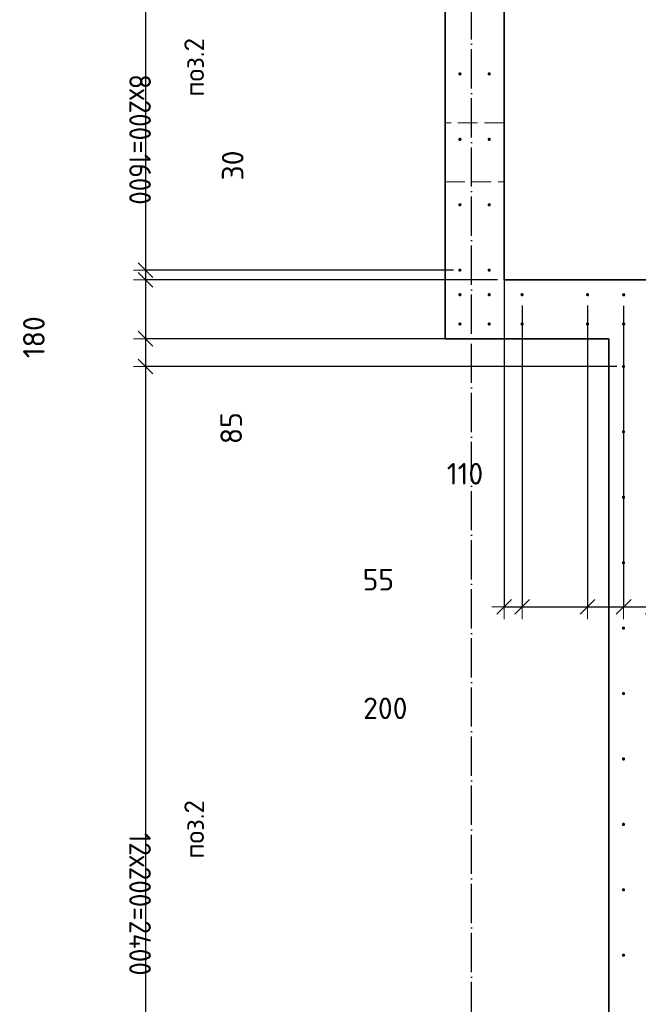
# Model space of a CAD drawing. Header units: millimetres. Extents: x -24871 to 40608, y -2869 to 48080.
# Tile 88 of 119: x 7019 to 8910, y 32285 to 35295. Entities that reach past the tile are written whole.
import ezdxf

# ---------------------------------------------------------------- set-up
doc = ezdxf.new("R2010")
doc.units = ezdxf.units.MM
doc.header["$PDMODE"] = 65
for name, pattern in [('______11', [150, 120, -15, 0, -15]), ('______2', [81, 60, -21]), ('______5', [330, 240, -30, 30, -30])]:
    doc.linetypes.add(name, pattern=pattern)
for name, color, linetype, lineweight in [('Standard', 7, 'Continuous', 25), ('Арм.стержн. вертикальными 1', 22, 'Continuous', 35), ('Размерная линия_ общее', 7, 'Continuous', 13)]:
    doc.layers.add(name, color=color, linetype=linetype, lineweight=lineweight)
doc.layers.add('Осевая линия_ общее', color=7, linetype='______5', lineweight=13, true_color=0xa0a0a0)
doc.styles.add('ISOCPEUR', font='ISOCPEUR')
doc.dimstyles.new('DIMSTYLE_11', dxfattribs={"dimtxt": 66, "dimasz": 75, "dimexe": 0, "dimexo": 0, "dimgap": 33, "dimtad": 0, "dimdec": 0, "dimrnd": 5, "dimzin": 12, "dimdsep": 46, "dimtxsty": 'ISOCPEUR', "dimblk1": 'ALL_ML_STRICH', "dimblk2": 'ALL_ML_STRICH', "dimsah": 1, "dimcen": 0, "dimclrd": 7, "dimclre": 256, "dimclrt": 7, "dimadec": 0, "dimazin": 0, "dimtfac": 1, "dimtdec": 0, "dimtix": 1, "dimtmove": 2, "dimatfit": 3, "dimfxl": 0, "dimtvp": 1.2, "dimtzin": 0, "dimlwd": 0, "dimlwe": -3, "dimarcsym": 0})
doc.dimstyles.new('DIMSTYLE_17', dxfattribs={"dimtxt": 66, "dimasz": 75, "dimexe": 0, "dimexo": 0, "dimgap": 33, "dimtad": 0, "dimdec": 0, "dimrnd": 5, "dimzin": 12, "dimdsep": 46, "dimtxsty": 'ISOCPEUR', "dimblk1": 'ALL_ML_STRICH', "dimblk2": 'ALL_ML_STRICH', "dimsah": 1, "dimcen": 0, "dimclrd": 7, "dimclre": 256, "dimclrt": 7, "dimadec": 0, "dimazin": 0, "dimtfac": 1, "dimtdec": 0, "dimtix": 1, "dimtmove": 2, "dimatfit": 3, "dimfxl": 0, "dimtzin": 0, "dimlwd": 0, "dimlwe": -3, "dimarcsym": 0})
doc.dimstyles.new('DIMSTYLE_4', dxfattribs={"dimtxt": 66, "dimasz": 75, "dimexe": 0, "dimexo": 0, "dimgap": 33, "dimtad": 2, "dimdec": 0, "dimrnd": 5, "dimzin": 12, "dimdsep": 46, "dimtxsty": 'ISOCPEUR', "dimblk1": 'ALL_ML_STRICH', "dimblk2": 'ALL_ML_STRICH', "dimsah": 1, "dimcen": 0, "dimclrd": 7, "dimclre": 256, "dimclrt": 7, "dimadec": 0, "dimazin": 0, "dimtfac": 1, "dimtdec": 0, "dimtix": 1, "dimtmove": 2, "dimatfit": 3, "dimfxl": 0, "dimtvp": 1.2, "dimtzin": 0, "dimlwd": 0, "dimlwe": -3, "dimarcsym": 0})
doc.dimstyles.new('DIMSTYLE_5', dxfattribs={"dimtxt": 66, "dimasz": 75, "dimexe": 0, "dimexo": 0, "dimgap": 33, "dimtad": 2, "dimdec": 0, "dimrnd": 5, "dimzin": 12, "dimdsep": 46, "dimtxsty": 'ISOCPEUR', "dimblk1": 'ALL_ML_STRICH', "dimblk2": 'ALL_ML_STRICH', "dimsah": 1, "dimcen": 0, "dimclrd": 7, "dimclre": 256, "dimclrt": 7, "dimadec": 0, "dimazin": 0, "dimtfac": 1, "dimtdec": 0, "dimtix": 1, "dimtmove": 2, "dimatfit": 3, "dimfxl": 0, "dimtzin": 0, "dimlwd": 0, "dimlwe": -3, "dimarcsym": 0})

# ---------------------------------------------------------------- blocks, each defined once
blk = doc.blocks.new('СЛОЖНЫЙ_ОБЪЕКТ_0')
at = {"layer": 'Осевая линия_ общее', "color": 253, "linetype": '______11', "lineweight": -3, "true_color": 0xa0a0a0, "transparency": 33554687}
blk.add_line((8400, -2590), (8400, 47490), dxfattribs=at)
blk = doc.blocks.new('ALL_ML_STRICH')
at = {"color": 0, "linetype": 'ByBlock', "lineweight": -2}
for p, q in [((0, -0.5), (0, 0.5)), ((-1, 0), (0.5, 0)), ((-0.3, -0.3), (0.3, 0.3))]:
    blk.add_line(p, q, dxfattribs=at)
blk = doc.blocks.new('*D311')
at = {"layer": 'DEFPOINTS', "color": 7, "linetype": 'Continuous', "lineweight": 13, "transparency": 33554687}
for p in [(7404.4, 36129.5), (8365, 36129.5), (8365, 34529.5)]:
    blk.add_point(p, dxfattribs=at)
at = {"layer": 'Размерная линия_ общее', "color": 253, "linetype": 'Continuous', "lineweight": -2, "true_color": 0xa0a0a0, "transparency": 33554687}
for p, q in [((8345, 36129.5), (7404.4, 36129.5)), ((8345, 34529.5), (7404.4, 34529.5))]:
    blk.add_line(p, q, dxfattribs=at)
at = {"layer": 'Размерная линия_ общее', "color": 7, "linetype": 'Continuous', "lineweight": -2, "transparency": 33554687}
blk.add_line((7404.4, 36129.5), (7404.4, 34529.5), dxfattribs=at)
at = {"layer": 'Размерная линия_ общее', "color": 7, "linetype": 'Continuous', "lineweight": 13, "transparency": 33554687, "xscale": 75, "yscale": 75, "zscale": 75}
for p, rotation in [((7404.4, 36129.5), 90), ((7404.4, 34529.5), 270)]:
    blk.add_blockref('ALL_ML_STRICH', p, dxfattribs=dict(at, rotation=rotation))
at = {"layer": 'Размерная линия_ общее', "color": 7, "linetype": 'Continuous', "lineweight": 13, "transparency": 33554687, "insert": (7420.4, 35128.5), "char_height": 66, "width": 3.3, "attachment_point": 1, "rotation": 270, "line_spacing_factor": 0.60241, "style": 'ISOCPEUR'}
blk.add_mtext('\\W0.91;8х200=1600', dxfattribs=at)
blk = doc.blocks.new('*D312')
at = {"layer": 'DEFPOINTS', "color": 7, "linetype": 'Continuous', "lineweight": 13, "transparency": 33554687}
for p in [(7404.4, 34529.5), (8365, 34529.5), (8500, 34500)]:
    blk.add_point(p, dxfattribs=at)
at = {"layer": 'Размерная линия_ общее', "color": 253, "linetype": 'Continuous', "lineweight": -2, "true_color": 0xa0a0a0, "transparency": 33554687}
for p, q in [((8345, 34529.5), (7404.4, 34529.5)), ((8480, 34500), (7404.4, 34500))]:
    blk.add_line(p, q, dxfattribs=at)
at = {"layer": 'Размерная линия_ общее', "color": 7, "linetype": 'Continuous', "lineweight": -2, "transparency": 33554687}
blk.add_line((7404.4, 34529.5), (7404.4, 34500), dxfattribs=at)
at = {"layer": 'Размерная линия_ общее', "color": 7, "linetype": 'Continuous', "lineweight": 13, "transparency": 33554687, "xscale": 75, "yscale": 75, "zscale": 75}
for p, rotation in [((7404.4, 34500), 270), ((7404.4, 34529.5), 90)]:
    blk.add_blockref('ALL_ML_STRICH', p, dxfattribs=dict(at, rotation=rotation))
at = {"layer": 'Размерная линия_ общее', "color": 7, "linetype": 'Continuous', "lineweight": 13, "transparency": 33554687, "insert": (7670.5, 34849.4), "char_height": 66, "width": 132, "attachment_point": 5, "rotation": 90, "style": 'ISOCPEUR'}
blk.add_mtext('\\A1;{30}', dxfattribs=at)
blk = doc.blocks.new('*D313')
at = {"layer": 'DEFPOINTS', "color": 7, "linetype": 'Continuous', "lineweight": 13, "transparency": 33554687}
for p in [(7404.4, 34500), (8500, 34500), (8820, 34320)]:
    blk.add_point(p, dxfattribs=at)
at = {"layer": 'Размерная линия_ общее', "color": 253, "linetype": 'Continuous', "lineweight": -2, "true_color": 0xa0a0a0, "transparency": 33554687}
for p, q in [((8480, 34500), (7404.4, 34500)), ((8800, 34320), (7404.4, 34320))]:
    blk.add_line(p, q, dxfattribs=at)
at = {"layer": 'Размерная линия_ общее', "color": 7, "linetype": 'Continuous', "lineweight": -2, "transparency": 33554687}
blk.add_line((7404.4, 34500), (7404.4, 34320), dxfattribs=at)
at = {"layer": 'Размерная линия_ общее', "color": 7, "linetype": 'Continuous', "lineweight": 13, "transparency": 33554687, "xscale": 75, "yscale": 75, "zscale": 75}
for p, rotation in [((7404.4, 34500), 90), ((7404.4, 34320), 270)]:
    blk.add_blockref('ALL_ML_STRICH', p, dxfattribs=dict(at, rotation=rotation))
at = {"layer": 'Размерная линия_ общее', "color": 7, "linetype": 'Continuous', "lineweight": 13, "transparency": 33554687, "insert": (7062.8, 34324.5), "char_height": 66, "width": 198, "attachment_point": 5, "rotation": 90, "style": 'ISOCPEUR'}
blk.add_mtext('\\A1;{180}', dxfattribs=at)
blk = doc.blocks.new('*D314')
at = {"layer": 'DEFPOINTS', "color": 7, "linetype": 'Continuous', "lineweight": 13, "transparency": 33554687}
for p in [(7404.4, 34320), (8820, 34320), (8865, 34235)]:
    blk.add_point(p, dxfattribs=at)
at = {"layer": 'Размерная линия_ общее', "color": 253, "linetype": 'Continuous', "lineweight": -2, "true_color": 0xa0a0a0, "transparency": 33554687}
for p, q in [((8800, 34320), (7404.4, 34320)), ((8845, 34235), (7404.4, 34235))]:
    blk.add_line(p, q, dxfattribs=at)
at = {"layer": 'Размерная линия_ общее', "color": 7, "linetype": 'Continuous', "lineweight": -2, "transparency": 33554687}
blk.add_line((7404.4, 34320), (7404.4, 34235), dxfattribs=at)
at = {"layer": 'Размерная линия_ общее', "color": 7, "linetype": 'Continuous', "lineweight": 13, "transparency": 33554687, "xscale": 75, "yscale": 75, "zscale": 75}
for p, rotation in [((7404.4, 34320), 90), ((7404.4, 34235), 270)]:
    blk.add_blockref('ALL_ML_STRICH', p, dxfattribs=dict(at, rotation=rotation))
at = {"layer": 'Размерная линия_ общее', "color": 7, "linetype": 'Continuous', "lineweight": 13, "transparency": 33554687, "insert": (7665.9, 34046.4), "char_height": 66, "width": 132, "attachment_point": 5, "rotation": 90, "style": 'ISOCPEUR'}
blk.add_mtext('\\A1;{85}', dxfattribs=at)
blk = doc.blocks.new('*D315')
at = {"layer": 'DEFPOINTS', "color": 7, "linetype": 'Continuous', "lineweight": 13, "transparency": 33554687}
for p in [(7404.4, 34235), (8865, 34235), (8865, 31835)]:
    blk.add_point(p, dxfattribs=at)
at = {"layer": 'Размерная линия_ общее', "color": 253, "linetype": 'Continuous', "lineweight": -2, "true_color": 0xa0a0a0, "transparency": 33554687}
for p, q in [((8845, 34235), (7404.4, 34235)), ((8845, 31835), (7404.4, 31835))]:
    blk.add_line(p, q, dxfattribs=at)
at = {"layer": 'Размерная линия_ общее', "color": 7, "linetype": 'Continuous', "lineweight": -2, "transparency": 33554687}
blk.add_line((7404.4, 34235), (7404.4, 31835), dxfattribs=at)
at = {"layer": 'Размерная линия_ общее', "color": 7, "linetype": 'Continuous', "lineweight": 13, "transparency": 33554687, "xscale": 75, "yscale": 75, "zscale": 75}
for p, rotation in [((7404.4, 34235), 90), ((7404.4, 31835), 270)]:
    blk.add_blockref('ALL_ML_STRICH', p, dxfattribs=dict(at, rotation=rotation))
at = {"layer": 'Размерная линия_ общее', "color": 7, "linetype": 'Continuous', "lineweight": 13, "transparency": 33554687, "insert": (7420.4, 32810), "char_height": 66, "width": 3.3, "attachment_point": 1, "rotation": 270, "line_spacing_factor": 0.60241, "style": 'ISOCPEUR'}
blk.add_mtext('\\W0.91;12х200=2400', dxfattribs=at)
blk = doc.blocks.new('*D437')
at = {"layer": 'DEFPOINTS', "color": 7, "linetype": 'Continuous', "lineweight": 13, "transparency": 33554687}
for p in [(8500, 34576.3), (8555, 34441.3), (8500, 33500.3)]:
    blk.add_point(p, dxfattribs=at)
at = {"layer": 'Размерная линия_ общее', "color": 253, "linetype": 'Continuous', "lineweight": -2, "true_color": 0xa0a0a0, "transparency": 33554687}
for p, q in [((8500, 34556.3), (8500, 33500.3)), ((8555, 34421.3), (8555, 33500.3))]:
    blk.add_line(p, q, dxfattribs=at)
at = {"layer": 'Размерная линия_ общее', "color": 7, "linetype": 'Continuous', "lineweight": -2, "transparency": 33554687}
blk.add_line((8500, 33500.3), (8555, 33500.3), dxfattribs=at)
at = {"layer": 'Размерная линия_ общее', "color": 7, "linetype": 'Continuous', "lineweight": 13, "transparency": 33554687, "xscale": 75, "yscale": 75, "zscale": 75, "rotation": 180}
blk.add_blockref('ALL_ML_STRICH', (8500, 33500.3), dxfattribs=at)
at = {"layer": 'Размерная линия_ общее', "color": 7, "linetype": 'Continuous', "lineweight": 13, "transparency": 33554687, "xscale": 75, "yscale": 75, "zscale": 75}
blk.add_blockref('ALL_ML_STRICH', (8555, 33500.3), dxfattribs=at)
at = {"layer": 'Размерная линия_ общее', "color": 7, "linetype": 'Continuous', "lineweight": 13, "transparency": 33554687, "insert": (8115.7, 33583.2), "char_height": 66, "width": 132, "attachment_point": 5, "style": 'ISOCPEUR'}
blk.add_mtext('\\A1;{55}', dxfattribs=at)
blk = doc.blocks.new('*D438')
at = {"layer": 'DEFPOINTS', "color": 7, "linetype": 'Continuous', "lineweight": 13, "transparency": 33554687}
for p in [(8555, 34441.3), (8755, 34441.3), (8555, 33500.3)]:
    blk.add_point(p, dxfattribs=at)
at = {"layer": 'Размерная линия_ общее', "color": 253, "linetype": 'Continuous', "lineweight": -2, "true_color": 0xa0a0a0, "transparency": 33554687}
for p, q in [((8555, 34421.3), (8555, 33500.3)), ((8755, 34421.3), (8755, 33500.3))]:
    blk.add_line(p, q, dxfattribs=at)
at = {"layer": 'Размерная линия_ общее', "color": 7, "linetype": 'Continuous', "lineweight": -2, "transparency": 33554687}
blk.add_line((8555, 33500.3), (8755, 33500.3), dxfattribs=at)
at = {"layer": 'Размерная линия_ общее', "color": 7, "linetype": 'Continuous', "lineweight": 13, "transparency": 33554687, "xscale": 75, "yscale": 75, "zscale": 75, "rotation": 180}
blk.add_blockref('ALL_ML_STRICH', (8555, 33500.3), dxfattribs=at)
at = {"layer": 'Размерная линия_ общее', "color": 7, "linetype": 'Continuous', "lineweight": 13, "transparency": 33554687, "xscale": 75, "yscale": 75, "zscale": 75}
blk.add_blockref('ALL_ML_STRICH', (8755, 33500.3), dxfattribs=at)
at = {"layer": 'Размерная линия_ общее', "color": 7, "linetype": 'Continuous', "lineweight": 13, "transparency": 33554687, "insert": (8137, 33189.8), "char_height": 66, "width": 198, "attachment_point": 5, "style": 'ISOCPEUR'}
blk.add_mtext('\\A1;{200}', dxfattribs=at)
blk = doc.blocks.new('*D439')
at = {"layer": 'DEFPOINTS', "color": 7, "linetype": 'Continuous', "lineweight": 13, "transparency": 33554687}
for p in [(8755, 34441.3), (8865.5, 34440.8), (8755, 33500.3)]:
    blk.add_point(p, dxfattribs=at)
at = {"layer": 'Размерная линия_ общее', "color": 253, "linetype": 'Continuous', "lineweight": -2, "true_color": 0xa0a0a0, "transparency": 33554687}
for p, q in [((8755, 34421.3), (8755, 33500.3)), ((8865.5, 34420.8), (8865.5, 33500.3))]:
    blk.add_line(p, q, dxfattribs=at)
at = {"layer": 'Размерная линия_ общее', "color": 7, "linetype": 'Continuous', "lineweight": -2, "transparency": 33554687}
blk.add_line((8755, 33500.3), (8865.5, 33500.3), dxfattribs=at)
at = {"layer": 'Размерная линия_ общее', "color": 7, "linetype": 'Continuous', "lineweight": 13, "transparency": 33554687, "xscale": 75, "yscale": 75, "zscale": 75, "rotation": 180}
blk.add_blockref('ALL_ML_STRICH', (8755, 33500.3), dxfattribs=at)
at = {"layer": 'Размерная линия_ общее', "color": 7, "linetype": 'Continuous', "lineweight": 13, "transparency": 33554687, "xscale": 75, "yscale": 75, "zscale": 75}
blk.add_blockref('ALL_ML_STRICH', (8865.5, 33500.3), dxfattribs=at)
at = {"layer": 'Размерная линия_ общее', "color": 7, "linetype": 'Continuous', "lineweight": 13, "transparency": 33554687, "insert": (8380.6, 33907), "char_height": 66, "width": 198, "attachment_point": 5, "style": 'ISOCPEUR'}
blk.add_mtext('\\A1;{110}', dxfattribs=at)
blk = doc.blocks.new('*D440')
at = {"layer": 'DEFPOINTS', "color": 7, "linetype": 'Continuous', "lineweight": 13, "transparency": 33554687}
for p in [(8865.5, 34440.8), (8955, 34440.8), (8865.5, 33500.3)]:
    blk.add_point(p, dxfattribs=at)
at = {"layer": 'Размерная линия_ общее', "color": 253, "linetype": 'Continuous', "lineweight": -2, "true_color": 0xa0a0a0, "transparency": 33554687}
for p, q in [((8865.5, 34420.8), (8865.5, 33500.3)), ((8955, 34420.8), (8955, 33500.3))]:
    blk.add_line(p, q, dxfattribs=at)
at = {"layer": 'Размерная линия_ общее', "color": 7, "linetype": 'Continuous', "lineweight": -2, "transparency": 33554687}
blk.add_line((8865.5, 33500.3), (8955, 33500.3), dxfattribs=at)
at = {"layer": 'Размерная линия_ общее', "color": 7, "linetype": 'Continuous', "lineweight": 13, "transparency": 33554687, "xscale": 75, "yscale": 75, "zscale": 75, "rotation": 180}
blk.add_blockref('ALL_ML_STRICH', (8865.5, 33500.3), dxfattribs=at)
at = {"layer": 'Размерная линия_ общее', "color": 7, "linetype": 'Continuous', "lineweight": 13, "transparency": 33554687, "xscale": 75, "yscale": 75, "zscale": 75}
blk.add_blockref('ALL_ML_STRICH', (8955, 33500.3), dxfattribs=at)
at = {"layer": 'Размерная линия_ общее', "color": 7, "linetype": 'Continuous', "lineweight": 13, "transparency": 33554687, "insert": (9099.7, 33215.3), "char_height": 66, "width": 132, "attachment_point": 5, "style": 'ISOCPEUR'}
blk.add_mtext('\\A1;{90}', dxfattribs=at)

msp = doc.modelspace()

# ---------------------------------------------------------------- hatches: boundary and pattern name
at = {"layer": 'Арм.стержн. вертикальными 1', "linetype": 'Continuous', "lineweight": 50, "transparency": 33554687}
for points in [[(8370, 35129.5), (8369.6, 35131.4), (8368.5, 35133), (8366.9, 35134.1), (8365, 35134.5), (8363.1, 35134.1), (8361.4, 35133), (8360.4, 35131.4), (8360, 35129.5), (8360.4, 35127.6), (8361.4, 35126), (8363.1, 35124.9), (8365, 35124.5), (8366.9, 35124.9), (8368.5, 35126), (8369.6, 35127.6)], [(8459.5, 35129.5), (8459.1, 35131.4), (8458, 35133), (8456.4, 35134.1), (8454.5, 35134.5), (8452.6, 35134.1), (8451, 35133), (8449.9, 35131.4), (8449.5, 35129.5), (8449.9, 35127.6), (8451, 35126), (8452.6, 35124.9), (8454.5, 35124.5), (8456.4, 35124.9), (8458, 35126), (8459.1, 35127.6)], [(8370, 34929.5), (8369.6, 34931.4), (8368.5, 34933), (8366.9, 34934.1), (8365, 34934.5), (8363.1, 34934.1), (8361.4, 34933), (8360.4, 34931.4), (8360, 34929.5), (8360.4, 34927.6), (8361.4, 34926), (8363.1, 34924.9), (8365, 34924.5), (8366.9, 34924.9), (8368.5, 34926), (8369.6, 34927.6)], [(8459.5, 34929.5), (8459.1, 34931.4), (8458, 34933), (8456.4, 34934.1), (8454.5, 34934.5), (8452.6, 34934.1), (8451, 34933), (8449.9, 34931.4), (8449.5, 34929.5), (8449.9, 34927.6), (8451, 34926), (8452.6, 34924.9), (8454.5, 34924.5), (8456.4, 34924.9), (8458, 34926), (8459.1, 34927.6)], [(8370, 34729.5), (8369.6, 34731.4), (8368.5, 34733), (8366.9, 34734.1), (8365, 34734.5), (8363.1, 34734.1), (8361.4, 34733), (8360.4, 34731.4), (8360, 34729.5), (8360.4, 34727.6), (8361.4, 34726), (8363.1, 34724.9), (8365, 34724.5), (8366.9, 34724.9), (8368.5, 34726), (8369.6, 34727.6)], [(8459.5, 34729.5), (8459.1, 34731.4), (8458, 34733), (8456.4, 34734.1), (8454.5, 34734.5), (8452.6, 34734.1), (8451, 34733), (8449.9, 34731.4), (8449.5, 34729.5), (8449.9, 34727.6), (8451, 34726), (8452.6, 34724.9), (8454.5, 34724.5), (8456.4, 34724.9), (8458, 34726), (8459.1, 34727.6)], [(8370, 34529.5), (8369.6, 34531.4), (8368.5, 34533), (8366.9, 34534.1), (8365, 34534.5), (8363.1, 34534.1), (8361.4, 34533), (8360.4, 34531.4), (8360, 34529.5), (8360.4, 34527.6), (8361.4, 34526), (8363.1, 34524.9), (8365, 34524.5), (8366.9, 34524.9), (8368.5, 34526), (8369.6, 34527.6)], [(8459.5, 34529.5), (8459.1, 34531.4), (8458, 34533), (8456.4, 34534.1), (8454.5, 34534.5), (8452.6, 34534.1), (8451, 34533), (8449.9, 34531.4), (8449.5, 34529.5), (8449.9, 34527.6), (8451, 34526), (8452.6, 34524.9), (8454.5, 34524.5), (8456.4, 34524.9), (8458, 34526), (8459.1, 34527.6)], [(8370, 34454.5), (8369.6, 34456.4), (8368.5, 34458.1), (8366.9, 34459.2), (8365, 34459.5), (8363.1, 34459.2), (8361.4, 34458.1), (8360.4, 34456.4), (8360, 34454.5), (8360.4, 34452.6), (8361.4, 34451), (8363.1, 34449.9), (8365, 34449.5), (8366.9, 34449.9), (8368.5, 34451), (8369.6, 34452.6)], [(8459.5, 34454.5), (8459.1, 34456.4), (8458, 34458.1), (8456.4, 34459.2), (8454.5, 34459.5), (8452.6, 34459.2), (8451, 34458.1), (8449.9, 34456.4), (8449.5, 34454.5), (8449.9, 34452.6), (8451, 34451), (8452.6, 34449.9), (8454.5, 34449.5), (8456.4, 34449.9), (8458, 34451), (8459.1, 34452.6)], [(8560, 34454.5), (8559.6, 34456.4), (8558.5, 34458), (8556.9, 34459.1), (8555, 34459.5), (8553.1, 34459.1), (8551.5, 34458), (8550.4, 34456.4), (8550, 34454.5), (8550.4, 34452.6), (8551.5, 34451), (8553.1, 34449.9), (8555, 34449.5), (8556.9, 34449.9), (8558.5, 34451), (8559.6, 34452.6)], [(8760, 34454.5), (8759.6, 34456.4), (8758.5, 34458), (8756.9, 34459.1), (8755, 34459.5), (8753.1, 34459.1), (8751.5, 34458), (8750.4, 34456.4), (8750, 34454.5), (8750.4, 34452.6), (8751.5, 34451), (8753.1, 34449.9), (8755, 34449.5), (8756.9, 34449.9), (8758.5, 34451), (8759.6, 34452.6)], [(8870.5, 34454), (8870.1, 34455.9), (8869, 34457.6), (8867.4, 34458.7), (8865.5, 34459), (8863.6, 34458.7), (8861.9, 34457.6), (8860.9, 34455.9), (8860.5, 34454), (8860.9, 34452.1), (8861.9, 34450.5), (8863.6, 34449.4), (8865.5, 34449), (8867.4, 34449.4), (8869, 34450.5), (8870.1, 34452.1)], [(8370, 34365), (8369.6, 34366.9), (8368.5, 34368.5), (8366.9, 34369.6), (8365, 34370), (8363.1, 34369.6), (8361.4, 34368.5), (8360.4, 34366.9), (8360, 34365), (8360.4, 34363.1), (8361.4, 34361.5), (8363.1, 34360.4), (8365, 34360), (8366.9, 34360.4), (8368.5, 34361.5), (8369.6, 34363.1)], [(8459.5, 34365), (8459.1, 34366.9), (8458, 34368.5), (8456.4, 34369.6), (8454.5, 34370), (8452.6, 34369.6), (8451, 34368.5), (8449.9, 34366.9), (8449.5, 34365), (8449.9, 34363.1), (8451, 34361.5), (8452.6, 34360.4), (8454.5, 34360), (8456.4, 34360.4), (8458, 34361.5), (8459.1, 34363.1)], [(8560, 34365), (8559.6, 34366.9), (8558.5, 34368.5), (8556.9, 34369.6), (8555, 34370), (8553.1, 34369.6), (8551.5, 34368.5), (8550.4, 34366.9), (8550, 34365), (8550.4, 34363.1), (8551.5, 34361.4), (8553.1, 34360.4), (8555, 34360), (8556.9, 34360.4), (8558.5, 34361.4), (8559.6, 34363.1)], [(8760, 34365), (8759.6, 34366.9), (8758.5, 34368.5), (8756.9, 34369.6), (8755, 34370), (8753.1, 34369.6), (8751.5, 34368.5), (8750.4, 34366.9), (8750, 34365), (8750.4, 34363.1), (8751.5, 34361.4), (8753.1, 34360.4), (8755, 34360), (8756.9, 34360.4), (8758.5, 34361.4), (8759.6, 34363.1)], [(8870.5, 34364.5), (8870.1, 34366.4), (8869, 34368), (8867.4, 34369.1), (8865.5, 34369.5), (8863.6, 34369.1), (8861.9, 34368), (8860.9, 34366.4), (8860.5, 34364.5), (8860.9, 34362.6), (8861.9, 34361), (8863.6, 34359.9), (8865.5, 34359.5), (8867.4, 34359.9), (8869, 34361), (8870.1, 34362.6)], [(8870, 34235), (8869.6, 34236.9), (8868.5, 34238.5), (8866.9, 34239.6), (8865, 34240), (8863.1, 34239.6), (8861.5, 34238.5), (8860.4, 34236.9), (8860, 34235), (8860.4, 34233.1), (8861.5, 34231.5), (8863.1, 34230.4), (8865, 34230), (8866.9, 34230.4), (8868.5, 34231.5), (8869.6, 34233.1)], [(8870, 34035), (8869.6, 34036.9), (8868.5, 34038.5), (8866.9, 34039.6), (8865, 34040), (8863.1, 34039.6), (8861.5, 34038.5), (8860.4, 34036.9), (8860, 34035), (8860.4, 34033.1), (8861.5, 34031.5), (8863.1, 34030.4), (8865, 34030), (8866.9, 34030.4), (8868.5, 34031.5), (8869.6, 34033.1)], [(8870, 33835), (8869.6, 33836.9), (8868.5, 33838.5), (8866.9, 33839.6), (8865, 33840), (8863.1, 33839.6), (8861.5, 33838.5), (8860.4, 33836.9), (8860, 33835), (8860.4, 33833.1), (8861.5, 33831.5), (8863.1, 33830.4), (8865, 33830), (8866.9, 33830.4), (8868.5, 33831.5), (8869.6, 33833.1)], [(8870, 33635), (8869.6, 33636.9), (8868.5, 33638.5), (8866.9, 33639.6), (8865, 33640), (8863.1, 33639.6), (8861.5, 33638.5), (8860.4, 33636.9), (8860, 33635), (8860.4, 33633.1), (8861.5, 33631.5), (8863.1, 33630.4), (8865, 33630), (8866.9, 33630.4), (8868.5, 33631.5), (8869.6, 33633.1)], [(8870, 33435), (8869.6, 33436.9), (8868.5, 33438.5), (8866.9, 33439.6), (8865, 33440), (8863.1, 33439.6), (8861.5, 33438.5), (8860.4, 33436.9), (8860, 33435), (8860.4, 33433.1), (8861.5, 33431.5), (8863.1, 33430.4), (8865, 33430), (8866.9, 33430.4), (8868.5, 33431.5), (8869.6, 33433.1)], [(8870, 33235), (8869.6, 33236.9), (8868.5, 33238.5), (8866.9, 33239.6), (8865, 33240), (8863.1, 33239.6), (8861.5, 33238.5), (8860.4, 33236.9), (8860, 33235), (8860.4, 33233.1), (8861.5, 33231.5), (8863.1, 33230.4), (8865, 33230), (8866.9, 33230.4), (8868.5, 33231.5), (8869.6, 33233.1)], [(8870, 33035), (8869.6, 33036.9), (8868.5, 33038.5), (8866.9, 33039.6), (8865, 33040), (8863.1, 33039.6), (8861.5, 33038.5), (8860.4, 33036.9), (8860, 33035), (8860.4, 33033.1), (8861.5, 33031.5), (8863.1, 33030.4), (8865, 33030), (8866.9, 33030.4), (8868.5, 33031.5), (8869.6, 33033.1)], [(8870, 32835), (8869.6, 32836.9), (8868.5, 32838.5), (8866.9, 32839.6), (8865, 32840), (8863.1, 32839.6), (8861.5, 32838.5), (8860.4, 32836.9), (8860, 32835), (8860.4, 32833.1), (8861.5, 32831.5), (8863.1, 32830.4), (8865, 32830), (8866.9, 32830.4), (8868.5, 32831.5), (8869.6, 32833.1)], [(8870, 32635), (8869.6, 32636.9), (8868.5, 32638.5), (8866.9, 32639.6), (8865, 32640), (8863.1, 32639.6), (8861.5, 32638.5), (8860.4, 32636.9), (8860, 32635), (8860.4, 32633.1), (8861.5, 32631.5), (8863.1, 32630.4), (8865, 32630), (8866.9, 32630.4), (8868.5, 32631.5), (8869.6, 32633.1)], [(8870, 32435), (8869.6, 32436.9), (8868.5, 32438.5), (8866.9, 32439.6), (8865, 32440), (8863.1, 32439.6), (8861.5, 32438.5), (8860.4, 32436.9), (8860, 32435), (8860.4, 32433.1), (8861.5, 32431.5), (8863.1, 32430.4), (8865, 32430), (8866.9, 32430.4), (8868.5, 32431.5), (8869.6, 32433.1)]]:
    msp.add_hatch(color=4, dxfattribs=at).paths.add_polyline_path(points)

# ---------------------------------------------------------------- linework, layer by layer
at = {"color": 7, "linetype": 'Continuous', "lineweight": 35, "transparency": 33554687}
for p, q in [((8320, 34500), (8320, 36430)), ((8500, 36250), (8500, 34500))]:
    msp.add_line(p, q, dxfattribs=at)
at = {"color": 253, "linetype": '______2', "lineweight": 13, "true_color": 0xababab, "transparency": 33554687}
for p, q in [((8500, 34980), (8320, 34980)), ((8320, 34800), (8500, 34800))]:
    msp.add_line(p, q, dxfattribs=at)
at = {"layer": 'Standard', "color": 7, "linetype": 'Continuous', "lineweight": 35, "transparency": 33554687}
for p, q in [((8320, 34320), (8320, 34500)), ((8500, 34500), (10100, 34500)), ((8820, 34320), (8320, 34320)), ((8820, 31790), (8820, 34320))]:
    msp.add_line(p, q, dxfattribs=at)

# ---------------------------------------------------------------- block references
at = {"layer": 'Осевая линия_ общее', "color": 253, "linetype": '______11', "lineweight": -3, "true_color": 0xa0a0a0, "transparency": 33554687}
msp.add_blockref('СЛОЖНЫЙ_ОБЪЕКТ_0', (0, 0), dxfattribs=at)

# ---------------------------------------------------------------- texts
at = {"layer": 'Standard', "color": 7, "linetype": 'Continuous', "lineweight": 18, "transparency": 33554687, "char_height": 60, "width": 211.154, "attachment_point": 4, "rotation": 90, "style": 'ISOCPEUR'}
for insert in [(7552.8, 35060.1), (7552.8, 32730.1)]:
    msp.add_mtext('\\A1;{\\fISOCPEUR|i0|b0;\\H60.000000;\\W1.000000;\\C7;поз.2}\\P', dxfattribs=dict(at, insert=insert))

# ---------------------------------------------------------------- dimensions: what is measured, and where the dimension line sits
at = {"layer": 'Размерная линия_ общее', "color": 7, "linetype": 'Continuous', "lineweight": 13, "transparency": 33554687}
for base, p1, p2, text, picture, middle in [((7404.4, 34529.5), (8345, 36129.5), (8345, 34529.5), '\\W0.91;8х200=1600', '*D311', (7371.4, 35329.5)), ((7404.4, 31835), (8845, 34235), (8845, 31835), '\\W0.91;12х200=2400', '*D315', (7371.4, 33035))]:
    dim = msp.add_linear_dim(base=base, p1=p1, p2=p2, angle=270, text=text, dimstyle='DIMSTYLE_5', override={"dimpost": '<>', "dimclrd": 7, "dimclre": 253, "dimclrt": 7, "dimlwd": 0, "dimlwe": 65533}, dxfattribs=at)
    dim.commit()
    dim.dimension.update_dxf_attribs({"geometry": picture, "text_midpoint": middle, "dimtype": 160})
for base, p1, p2, picture, middle in [((7404.372, 34500), (8344.9721, 34529.5034), (8480, 34500), '*D312', (7670.47, 34849.4138)), ((7404.4, 34320), (8480, 34500), (8800, 34320), '*D313', (7062.8, 34324.5)), ((7404.4, 34235), (8800, 34320), (8845, 34235), '*D314', (7665.9, 34046.4))]:
    dim = msp.add_linear_dim(base=base, p1=p1, p2=p2, angle=270, dimstyle='DIMSTYLE_4', override={"dimpost": '<>', "dimclrd": 7, "dimclre": 253, "dimclrt": 7, "dimlwd": 0, "dimlwe": 65533}, dxfattribs=at)
    dim.commit()
    dim.dimension.update_dxf_attribs({"geometry": picture, "text_midpoint": middle, "dimtype": 160})
for base, p1, p2, dimstyle, picture, middle in [((8555, 33500.3), (8500, 34556.3), (8555, 34421.3), 'DIMSTYLE_4', '*D437', (8115.7, 33583.2)), ((8755, 33500.3), (8555, 34421.3), (8755, 34421.3), 'DIMSTYLE_17', '*D438', (8137, 33189.8)), ((8865.4687, 33500.3267), (8755.0003, 34421.2655), (8865.4687, 34420.7971), 'DIMSTYLE_4', '*D439', (8380.5585, 33907.0395)), ((8955, 33500.3267), (8865.4687, 34420.7971), (8955, 34420.7971), 'DIMSTYLE_11', '*D440', (9099.7215, 33215.2996))]:
    dim = msp.add_linear_dim(base=base, p1=p1, p2=p2, dimstyle=dimstyle, override={"dimpost": '<>', "dimclrd": 7, "dimclre": 253, "dimclrt": 7, "dimlwd": 0, "dimlwe": 65533}, dxfattribs=at)
    dim.commit()
    dim.dimension.update_dxf_attribs({"geometry": picture, "text_midpoint": middle, "dimtype": 160})

doc.saveas('drawing.dxf')
